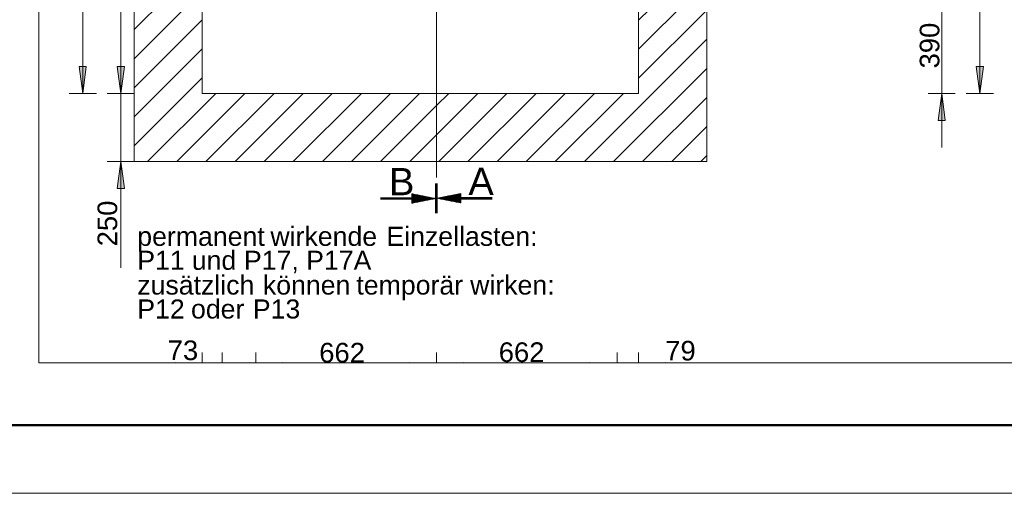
# Model space of a CAD drawing. Extents: x 244 to 994, y 7 to 427.
# Tile 11 of 35: x 483 to 555, y 7 to 42. Entities that reach past the tile are written whole.
import ezdxf
from ezdxf.lldxf.tags import DXFTag

# ---------------------------------------------------------------- set-up
doc = ezdxf.new("R2010")
doc.units = 0
doc.layers.get('0').update_dxf_attribs({"lineweight": 5})
for name, color, linetype, lineweight, true_color in [('7', 6, 'ACAD_ISO10W100', 5, 0xff00ff), ('8_Schraffur', 9, 'Continuous', 5, 0x808080), ('9_Bem', 5, 'Continuous', 5, 0x0000ff)]:
    doc.layers.add(name, color=color, linetype=linetype, lineweight=lineweight, true_color=true_color)
doc.layers.add('9', color=7, linetype='Continuous', lineweight=5)
doc.layers.add('iwb_Rahmen', color=7, linetype='Continuous', lineweight=50)
doc.layers.add('_3d_View_', color=7, linetype='Continuous')
doc.styles.get("Standard").update_dxf_attribs({"font": 'arial.ttf'})
tags = doc.linetypes.add('ACAD_ISO10W100', pattern=[18.5, 12, -3, 0.5, -3]).pattern_tags.tags
tags[10:11] = [DXFTag(74, 4), DXFTag(75, 0), DXFTag(340, '0'), DXFTag(46, 1.0), DXFTag(50, 0.0), DXFTag(44, 0.0), DXFTag(45, 0.0)]
tags[8:9] = [DXFTag(74, 4), DXFTag(75, 0), DXFTag(340, '0'), DXFTag(46, 1.0), DXFTag(50, 0.0), DXFTag(44, 0.0), DXFTag(45, 0.0)]
tags[6:7] = [DXFTag(74, 4), DXFTag(75, 0), DXFTag(340, '0'), DXFTag(46, 1.0), DXFTag(50, 0.0), DXFTag(44, 0.0), DXFTag(45, 0.0)]
tags[4:5] = [DXFTag(74, 4), DXFTag(75, 0), DXFTag(340, '0'), DXFTag(46, 1.0), DXFTag(50, 0.0), DXFTag(44, 0.0), DXFTag(45, 0.0)]
tags = doc.linetypes.add('fein_strichliert', pattern=[4, 1, -2, 1]).pattern_tags.tags
tags[8:9] = [DXFTag(74, 4), DXFTag(75, 0), DXFTag(340, '0'), DXFTag(46, 0.0), DXFTag(50, 0.0), DXFTag(44, 0.0), DXFTag(45, 0.0)]
tags[6:7] = [DXFTag(74, 4), DXFTag(75, 0), DXFTag(340, '0'), DXFTag(46, 0.0), DXFTag(50, 0.0), DXFTag(44, 0.0), DXFTag(45, 0.0)]
tags[4:5] = [DXFTag(74, 4), DXFTag(75, 0), DXFTag(340, '0'), DXFTag(46, 0.0), DXFTag(50, 0.0), DXFTag(44, 0.0), DXFTag(45, 0.0)]

# ---------------------------------------------------------------- blocks, each defined once
blk = doc.blocks.new('Schraffur-A05LE0HVBH', base_point=(513.642, 31.163))
at = {"color": 0, "linetype": 'fein_strichliert', "lineweight": -2, "ltscale": 0.13}
for p, q in [((529.022, 59.185), (532, 62.163)), ((529.022, 54.914), (533.462, 59.354)), ((529.942, 51.563), (533.462, 55.083)), ((529.022, 50.643), (529.742, 51.363)), ((529.213, 46.563), (533.462, 50.812)), ((528.462, 41.541), (533.462, 46.541)), ((528.462, 45.812), (528.613, 45.963)), ((528.462, 37.27), (533.462, 42.27)), ((526.626, 31.163), (533.462, 37.999)), ((513.642, 35.263), (514.542, 36.163)), ((513.813, 31.163), (518.813, 36.163)), ((518.084, 31.163), (523.084, 36.163)), ((522.355, 31.163), (527.355, 36.163)), ((530.897, 31.163), (533.462, 33.728))]:
    blk.add_line(p, q, dxfattribs=at)
at = {"color": 0, "lineweight": -2}
for p, q in [((529.265, 61.563), (529.865, 62.163)), ((529.022, 57.049), (533.462, 61.489)), ((529.022, 61.32), (529.065, 61.363)), ((529.022, 52.778), (533.462, 57.218)), ((529.022, 48.507), (533.462, 52.947)), ((528.462, 43.677), (533.462, 48.677)), ((528.462, 39.406), (533.462, 44.406)), ((524.49, 31.163), (533.462, 40.135)), ((513.642, 33.127), (516.677, 36.163)), ((515.948, 31.163), (520.948, 36.163)), ((520.219, 31.163), (525.219, 36.163)), ((528.761, 31.163), (533.462, 35.864)), ((533.032, 31.163), (533.462, 31.593))]:
    blk.add_line(p, q, dxfattribs=at)
blk = doc.blocks.new('Schraffur-A05LE0HXBH', base_point=(491.462, 31.163))
at = {"color": 0, "linetype": 'fein_strichliert', "lineweight": -2, "ltscale": 0.13}
for p, q in [((491.462, 60.063), (493.562, 62.163)), ((491.462, 55.792), (495.902, 60.232)), ((491.462, 51.521), (495.902, 55.961)), ((491.462, 47.25), (495.575, 51.363)), ((495.775, 51.563), (495.902, 51.69)), ((495.045, 46.563), (495.902, 47.419)), ((491.462, 42.979), (494.845, 46.363)), ((491.462, 38.708), (496.462, 43.708)), ((491.462, 34.438), (496.462, 39.437)), ((492.458, 31.163), (497.458, 36.163)), ((496.729, 31.163), (501.729, 36.163)), ((501, 31.163), (506, 36.163)), ((505.271, 31.163), (510.271, 36.163)), ((509.542, 31.163), (513.642, 35.263))]:
    blk.add_line(p, q, dxfattribs=at)
at = {"color": 0, "lineweight": -2}
for p, q in [((495.097, 61.563), (495.697, 62.163)), ((491.462, 57.928), (494.897, 61.363)), ((491.462, 53.657), (495.902, 58.097)), ((491.462, 49.386), (495.902, 53.826)), ((491.462, 45.115), (495.902, 49.555)), ((491.462, 40.844), (496.462, 45.844)), ((491.462, 36.573), (496.462, 41.573)), ((491.462, 32.302), (496.462, 37.302)), ((494.594, 31.163), (499.594, 36.163)), ((498.865, 31.163), (503.865, 36.163)), ((503.136, 31.163), (508.136, 36.163)), ((507.407, 31.163), (512.407, 36.163)), ((511.677, 31.163), (513.642, 33.127))]:
    blk.add_line(p, q, dxfattribs=at)
blk = doc.blocks.new('Blockreferenz-A05LE0HZBH', base_point=(489.362, 29.997))
at = {"layer": '7', "linetype": 'ACAD_ISO10W100', "lineweight": -2, "ltscale": 0.13}
for p, q in [((513.642, 62.163), (513.642, 95.659)), ((489.362, 62.163), (513.642, 62.163)), ((513.642, 29.997), (513.642, 62.163)), ((513.642, 62.163), (535.562, 62.163))]:
    blk.add_line(p, q, dxfattribs=at)
blk = doc.blocks.new('Polygon-A05LE0I5BH', base_point=(491.462, 31.163))
at = {"color": 0, "linetype": 'ByBlock', "lineweight": -2, "ltscale": 0.13}
for p, q in [((491.462, 31.163), (491.462, 93.163)), ((491.462, 93.163), (533.462, 93.163)), ((533.462, 93.163), (533.462, 31.163)), ((533.462, 31.163), (491.462, 31.163))]:
    blk.add_line(p, q, dxfattribs=at)
blk = doc.blocks.new('Polygon-A05LE0I9BH', base_point=(496.462, 36.163))
at = {"color": 0, "linetype": 'ByBlock', "lineweight": -2, "ltscale": 0.13}
for p, q in [((496.462, 36.163), (496.462, 88.163)), ((496.462, 88.163), (528.462, 88.163)), ((528.462, 88.163), (528.462, 36.163)), ((528.462, 36.163), (496.462, 36.163))]:
    blk.add_line(p, q, dxfattribs=at)
blk = doc.blocks.new('MText-A05LE0JXBH', base_point=(491.697, 19.636))
at = {"color": 0, "linetype": 'ByBlock', "lineweight": -2, "ltscale": 0.13, "char_height": 1.4, "attachment_point": 1}
for s, insert in [('{\\fArial Unicode MS;permanent}', (491.697, 26.37)), ('{\\fArial Unicode MS;wirkende}', (501.463, 26.37)), ('{\\fArial Unicode MS;Einzellasten:}', (509.97, 26.37)), ('{\\fArial Unicode MS;P11}', (491.697, 24.611)), ('{\\fArial Unicode MS;und}', (495.696, 24.611)), ('{\\fArial Unicode MS;P17,}', (499.521, 24.611)), ('{\\fArial Unicode MS;P17A}', (504.085, 24.611)), ('{\\fArial Unicode MS;zusätzlich}', (491.697, 22.794)), ('{\\fArial Unicode MS;können}', (500.91, 22.794)), ('{\\fArial Unicode MS;temporär}', (507.769, 22.794)), ('{\\fArial Unicode MS;wirken:}', (516.111, 22.794)), ('{\\fArial Unicode MS;P12}', (491.697, 21.036)), ('{\\fArial Unicode MS;oder}', (495.637, 21.036)), ('{\\fArial Unicode MS;P13}', (500.173, 21.036))]:
    blk.add_mtext(s, dxfattribs=dict(at, insert=insert))
blk = doc.blocks.new('Polygon-A05LE0KJBH', base_point=(550.433, 34.18))
at = {"color": 0, "linetype": 'ByBlock', "lineweight": -2, "ltscale": 0.13}
blk.add_solid([(550.695, 36.163), (550.956, 34.18), (550.433, 34.18)], dxfattribs=at)
blk = doc.blocks.new('Polygon-A05LE0KNBH', base_point=(490.233, 36.163))
at = {"color": 0, "linetype": 'ByBlock', "lineweight": -2, "ltscale": 0.13}
blk.add_solid([(490.495, 36.163), (490.233, 38.146), (490.756, 38.146)], dxfattribs=at)
blk = doc.blocks.new('Polygon-A05LE0KVBH', base_point=(490.233, 29.18))
at = {"color": 0, "linetype": 'ByBlock', "lineweight": -2, "ltscale": 0.13}
blk.add_solid([(490.495, 31.163), (490.756, 29.18), (490.233, 29.18)], dxfattribs=at)
blk = doc.blocks.new('Polygon-A05LE0KZBH', base_point=(511.659, 15.885))
at = {"color": 0, "linetype": 'ByBlock', "lineweight": -2, "ltscale": 0.13}
blk.add_solid([(511.659, 16.379), (511.659, 16.407), (511.873, 16.379)], dxfattribs=at)
blk = doc.blocks.new('Polygon-A05LE0L5BH', base_point=(524.899, 15.885))
at = {"color": 0, "linetype": 'ByBlock', "lineweight": -2, "ltscale": 0.13}
blk.add_solid([(524.899, 16.379), (524.899, 16.407), (525.113, 16.379)], dxfattribs=at)
blk = doc.blocks.new('Polygon-A05LE0L9BH', base_point=(487.434, 36.163))
at = {"color": 0, "linetype": 'ByBlock', "lineweight": -2, "ltscale": 0.13}
blk.add_solid([(487.695, 36.163), (487.433, 38.146), (487.956, 38.146)], dxfattribs=at)
blk = doc.blocks.new('Polygon-A05LE0LLBH', base_point=(528.462, 15.885))
at = {"color": 0, "linetype": 'ByBlock', "lineweight": -2, "ltscale": 0.13}
blk.add_solid([(530.231, 16.379), (530.445, 16.407), (530.445, 16.379)], dxfattribs=at)
blk = doc.blocks.new('Polygon-A05LE0LTBH', base_point=(490.233, 36.163))
at = {"color": 0, "linetype": 'ByBlock', "lineweight": -2, "ltscale": 0.13}
blk.add_solid([(490.495, 36.163), (490.233, 38.146), (490.756, 38.146)], dxfattribs=at)
blk = doc.blocks.new('Polygon-A05LE0LVBH', base_point=(513.642, 15.885))
at = {"color": 0, "linetype": 'ByBlock', "lineweight": -2, "ltscale": 0.13}
blk.add_solid([(515.411, 16.379), (515.625, 16.407), (515.625, 16.379)], dxfattribs=at)
blk = doc.blocks.new('Polygon-A05LE0M7BH', base_point=(524.899, 15.885))
at = {"color": 0, "linetype": 'ByBlock', "lineweight": -2, "ltscale": 0.13}
blk.add_solid([(524.899, 16.379), (524.899, 16.407), (525.113, 16.379)], dxfattribs=at)
blk = doc.blocks.new('Polygon-A05LE0M9BH', base_point=(553.234, 36.163))
at = {"color": 0, "linetype": 'ByBlock', "lineweight": -2, "ltscale": 0.13}
blk.add_solid([(553.495, 36.163), (553.233, 38.146), (553.756, 38.146)], dxfattribs=at)
blk = doc.blocks.new('Polygon-A05LE0MHBH', base_point=(497.922, 15.885))
at = {"color": 0, "linetype": 'ByBlock', "lineweight": -2, "ltscale": 0.13}
blk.add_solid([(499.691, 16.379), (499.905, 16.407), (499.905, 16.379)], dxfattribs=at)
blk = doc.blocks.new('Polygon-A05LE0MVBH', base_point=(500.402, 15.885))
at = {"color": 0, "linetype": 'ByBlock', "lineweight": -2, "ltscale": 0.13}
blk.add_solid([(502.171, 16.379), (502.385, 16.407), (502.385, 16.379)], dxfattribs=at)
blk = doc.blocks.new('Polygon-A05LE0N1BH', base_point=(494.479, 15.885))
at = {"color": 0, "linetype": 'ByBlock', "lineweight": -2, "ltscale": 0.13}
blk.add_solid([(494.479, 16.379), (494.479, 16.407), (494.693, 16.379)], dxfattribs=at)
blk = doc.blocks.new('Einzeiliger Text-A05LE0N3BH', base_point=(510.157, 28.686))
at = {"color": 0, "lineweight": -2, "insert": (510.157, 30.686), "char_height": 2, "attachment_point": 1}
blk.add_mtext('{\\fArial;B}', dxfattribs=at)
blk = doc.blocks.new('Einzeiliger Text-A05LE0N5BH', base_point=(515.982, 28.704))
at = {"color": 0, "lineweight": -2, "insert": (515.982, 30.704), "char_height": 2, "attachment_point": 1}
blk.add_mtext('{\\fArial;A}', dxfattribs=at)
blk = doc.blocks.new('3D-Ansicht-Rahmen-A05LE0N7BH', base_point=(484.487, 16.379))
at = {"color": 0, "linetype": 'ByBlock', "lineweight": -2, "ltscale": 0.13}
for p, q in [((484.487, 16.379), (484.487, 109.897)), ((663.072, 16.379), (484.487, 16.379))]:
    blk.add_line(p, q, dxfattribs=at)

msp = doc.modelspace()

# ---------------------------------------------------------------- linework, layer by layer
at = {"ltscale": 0.13}
for p, q in [((513.58, 27.386), (513.58, 29.54)), ((513.58, 27.368), (513.58, 29.521)), ((513.599, 27.386), (513.599, 29.54)), ((513.599, 27.368), (513.599, 29.521)), ((513.617, 27.368), (513.617, 29.521)), ((513.618, 27.386), (513.618, 29.54)), ((513.636, 27.386), (513.636, 29.54)), ((513.636, 27.368), (513.636, 29.521)), ((513.655, 27.386), (513.655, 29.54)), ((513.655, 27.368), (513.655, 29.521)), ((513.673, 27.386), (513.673, 29.54)), ((513.673, 27.368), (513.673, 29.521)), ((513.692, 27.386), (513.692, 29.54)), ((513.692, 27.368), (513.692, 29.521)), ((509.547, 28.5), (513.3, 28.5)), ((509.547, 28.482), (513.393, 28.482)), ((509.547, 28.463), (513.487, 28.463)), ((509.547, 28.445), (513.58, 28.445)), ((509.547, 28.426), (513.487, 28.426)), ((509.547, 28.407), (513.393, 28.407)), ((509.547, 28.389), (513.3, 28.389)), ((511.838, 28.791), (511.838, 28.445)), ((511.838, 28.791), (513.58, 28.445)), ((511.838, 28.779), (511.897, 28.779)), ((511.838, 28.761), (511.99, 28.761)), ((511.838, 28.742), (512.084, 28.742)), ((511.838, 28.724), (512.177, 28.724)), ((511.838, 28.705), (512.271, 28.705)), ((511.838, 28.686), (512.364, 28.686)), ((511.838, 28.668), (512.458, 28.668)), ((511.838, 28.649), (512.551, 28.649)), ((511.838, 28.631), (512.645, 28.631)), ((511.838, 28.612), (512.738, 28.612)), ((511.838, 28.593), (512.832, 28.593)), ((511.838, 28.575), (512.925, 28.575)), ((511.838, 28.556), (513.019, 28.556)), ((511.838, 28.538), (513.112, 28.538)), ((511.838, 28.519), (513.206, 28.519)), ((511.838, 28.098), (513.58, 28.445)), ((511.838, 28.445), (511.838, 28.098)), ((511.838, 28.37), (513.206, 28.37)), ((511.838, 28.352), (513.112, 28.352)), ((511.838, 28.333), (513.019, 28.333)), ((511.838, 28.314), (512.925, 28.314)), ((511.838, 28.296), (512.832, 28.296)), ((511.838, 28.277), (512.738, 28.277)), ((511.838, 28.259), (512.645, 28.259)), ((511.838, 28.24), (512.551, 28.24)), ((511.838, 28.221), (512.458, 28.221)), ((511.838, 28.203), (512.364, 28.203)), ((511.838, 28.184), (512.271, 28.184)), ((511.838, 28.166), (512.177, 28.166)), ((515.434, 28.81), (513.692, 28.463)), ((515.434, 28.117), (513.692, 28.463)), ((517.725, 28.463), (513.692, 28.463)), ((517.725, 28.482), (513.785, 28.482)), ((517.725, 28.445), (513.785, 28.445)), ((517.725, 28.5), (513.879, 28.5)), ((517.725, 28.426), (513.879, 28.426)), ((517.725, 28.519), (513.973, 28.519)), ((517.725, 28.407), (513.973, 28.407)), ((515.434, 28.538), (514.066, 28.538)), ((515.434, 28.389), (514.066, 28.389)), ((515.434, 28.556), (514.16, 28.556)), ((515.434, 28.37), (514.16, 28.37)), ((515.434, 28.575), (514.253, 28.575)), ((515.434, 28.352), (514.253, 28.352)), ((515.434, 28.593), (514.347, 28.593)), ((515.434, 28.333), (514.347, 28.333)), ((515.434, 28.612), (514.44, 28.612)), ((515.434, 28.314), (514.44, 28.314)), ((515.434, 28.631), (514.534, 28.631)), ((515.434, 28.296), (514.534, 28.296)), ((515.434, 28.649), (514.627, 28.649)), ((515.434, 28.277), (514.627, 28.277)), ((515.434, 28.668), (514.721, 28.668)), ((515.434, 28.259), (514.721, 28.259)), ((515.434, 28.686), (514.814, 28.686)), ((515.434, 28.24), (514.814, 28.24)), ((515.434, 28.705), (514.908, 28.705)), ((515.434, 28.221), (514.908, 28.221)), ((515.434, 28.724), (515.001, 28.724)), ((515.434, 28.203), (515.001, 28.203)), ((515.434, 28.742), (515.095, 28.742)), ((515.434, 28.184), (515.095, 28.184)), ((515.434, 28.761), (515.188, 28.761)), ((515.434, 28.166), (515.188, 28.166)), ((515.434, 28.779), (515.282, 28.779)), ((515.434, 28.798), (515.375, 28.798)), ((515.434, 28.81), (515.434, 28.463)), ((515.434, 28.463), (515.434, 28.117)), ((511.838, 28.147), (512.084, 28.147)), ((511.838, 28.128), (511.99, 28.128)), ((511.838, 28.11), (511.897, 28.11)), ((515.434, 28.147), (515.282, 28.147)), ((515.434, 28.128), (515.375, 28.128))]:
    msp.add_line(p, q, dxfattribs=at)
at = {"layer": '9', "color": 1, "lineweight": 5, "ltscale": 0.13, "true_color": 0xff0000}
for p, q in [((490.495, 36.163), (490.495, 77.463)), ((487.695, 36.163), (487.695, 62.163)), ((553.495, 36.163), (553.495, 62.163)), ((550.695, 32.197), (550.695, 47.929)), ((490.495, 40.129), (490.495, 23.354)), ((487.433, 38.146), (487.956, 38.146)), ((487.695, 36.163), (487.433, 38.146)), ((487.956, 38.146), (487.695, 36.163)), ((490.495, 36.163), (490.233, 38.146)), ((490.495, 36.163), (490.233, 38.146)), ((490.233, 38.146), (490.756, 38.146)), ((490.233, 38.146), (490.756, 38.146)), ((490.756, 38.146), (490.495, 36.163)), ((490.756, 38.146), (490.495, 36.163)), ((553.495, 36.163), (553.233, 38.146)), ((553.233, 38.146), (553.756, 38.146)), ((553.756, 38.146), (553.495, 36.163)), ((486.695, 36.163), (488.695, 36.163)), ((489.495, 36.163), (491.495, 36.163)), ((549.695, 36.163), (551.695, 36.163)), ((550.433, 34.18), (550.695, 36.163)), ((550.695, 36.163), (550.956, 34.18)), ((552.495, 36.163), (554.495, 36.163)), ((550.956, 34.18), (550.433, 34.18)), ((490.233, 29.18), (490.495, 31.163)), ((490.495, 31.163), (490.756, 29.18)), ((490.756, 29.18), (490.233, 29.18)), ((496.462, 16.379), (496.462, 17.146)), ((497.922, 16.379), (497.922, 17.146)), ((500.402, 16.379), (500.402, 17.146)), ((513.642, 16.379), (513.642, 17.146)), ((526.882, 16.379), (526.882, 17.146)), ((528.462, 16.379), (528.462, 17.146)), ((494.479, 16.407), (494.693, 16.379)), ((494.479, 16.379), (494.479, 16.407)), ((499.691, 16.379), (499.905, 16.407)), ((499.905, 16.407), (499.905, 16.379)), ((502.171, 16.379), (502.385, 16.407)), ((502.385, 16.407), (502.385, 16.379)), ((511.659, 16.407), (511.873, 16.379)), ((511.659, 16.379), (511.659, 16.407)), ((515.411, 16.379), (515.625, 16.407)), ((515.625, 16.407), (515.625, 16.379)), ((524.899, 16.407), (525.113, 16.379)), ((524.899, 16.407), (525.113, 16.379)), ((524.899, 16.379), (524.899, 16.407)), ((524.899, 16.379), (524.899, 16.407)), ((530.231, 16.379), (530.445, 16.407)), ((530.445, 16.407), (530.445, 16.379))]:
    msp.add_line(p, q, dxfattribs=at)
at = {"layer": '9_Bem', "color": 1, "lineweight": 5, "ltscale": 0.13, "true_color": 0xff0000}
msp.add_line((489.495, 31.163), (491.495, 31.163), dxfattribs=at)
at = {"layer": 'iwb_Rahmen', "ltscale": 0.5}
msp.add_line((254.069, 11.803), (805.039, 11.803), dxfattribs=at)
at = {"layer": 'iwb_Rahmen', "color": 8, "lineweight": 18, "ltscale": 0.18, "true_color": 0x808080}
msp.add_line((994.069, 6.803), (244.069, 6.803), dxfattribs=at)

# ---------------------------------------------------------------- block references
at = {"ltscale": 0.13}
for name, p in [('Blockreferenz-A05LE0HZBH', (489.362, 29.997)), ('Polygon-A05LE0I5BH', (491.462, 31.163)), ('Polygon-A05LE0I9BH', (496.462, 36.163)), ('Einzeiliger Text-A05LE0N3BH', (510.157, 28.686)), ('Einzeiliger Text-A05LE0N5BH', (515.982, 28.704)), ('MText-A05LE0JXBH', (491.697, 19.636))]:
    msp.add_blockref(name, p, dxfattribs=at)
at = {"layer": '8_Schraffur', "color": 3, "ltscale": 0.13, "true_color": 0x00ff00}
for name, p in [('Schraffur-A05LE0HXBH', (491.462, 31.163)), ('Schraffur-A05LE0HVBH', (513.642, 31.163))]:
    msp.add_blockref(name, p, dxfattribs=at)
at = {"layer": '9', "color": 1, "lineweight": 5, "ltscale": 0.13, "true_color": 0xff0000}
for name, p in [('Polygon-A05LE0L9BH', (487.433, 36.163)), ('Polygon-A05LE0KNBH', (490.233, 36.163)), ('Polygon-A05LE0LTBH', (490.233, 36.163)), ('Polygon-A05LE0M9BH', (553.234, 36.163)), ('Polygon-A05LE0KJBH', (550.433, 34.18)), ('Polygon-A05LE0KVBH', (490.233, 29.18)), ('Polygon-A05LE0N1BH', (494.479, 15.885)), ('Polygon-A05LE0MHBH', (497.922, 15.885)), ('Polygon-A05LE0MVBH', (500.402, 15.885)), ('Polygon-A05LE0KZBH', (511.659, 15.885)), ('Polygon-A05LE0LVBH', (513.642, 15.885)), ('Polygon-A05LE0L5BH', (524.899, 15.885)), ('Polygon-A05LE0M7BH', (524.899, 15.885)), ('Polygon-A05LE0LLBH', (528.462, 15.885))]:
    msp.add_blockref(name, p, dxfattribs=at)
at = {"layer": '_3d_View_', "color": 7, "linetype": 'Continuous', "lineweight": 13}
msp.add_blockref('3D-Ansicht-Rahmen-A05LE0N7BH', (484.487, 16.379), dxfattribs=at)

# ---------------------------------------------------------------- texts
at = {"layer": '9', "color": 5, "lineweight": 5, "ltscale": 0.13, "true_color": 0x0000ff, "char_height": 1.44, "attachment_point": 1, "rotation": 90}
for s, insert in [('{\\fArial;390}', (549.083, 37.997)), ('{\\fArial;250}', (488.784, 24.936))]:
    msp.add_mtext(s, dxfattribs=dict(at, insert=insert))
at = {"layer": '9', "color": 5, "lineweight": 5, "ltscale": 0.13, "true_color": 0x0000ff, "char_height": 1.44, "attachment_point": 1}
for s, insert in [('{\\fArial;73}', (493.929, 18.023)), ('{\\fArial;662}', (505.041, 17.848)), ('{\\fArial;662}', (518.207, 17.885)), ('{\\fArial;79}', (530.418, 17.995))]:
    msp.add_mtext(s, dxfattribs=dict(at, insert=insert))

doc.saveas('drawing.dxf')
